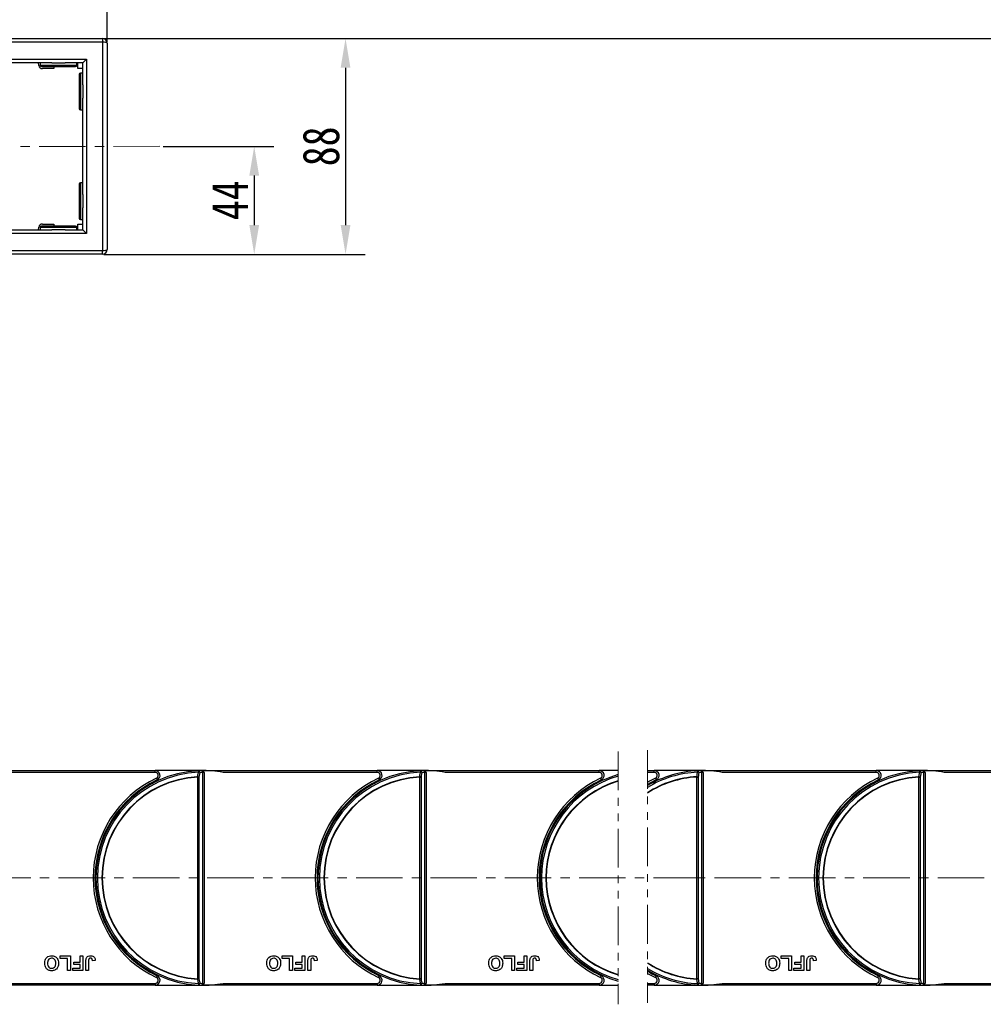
# Model space of a CAD drawing. Header units: millimetres. Extents: x -1214 to 867, y -361 to 1097.
# Tile 22 of 51: x -34 to 361, y 330 to 734. Entities that reach past the tile are written whole.
import ezdxf

# ---------------------------------------------------------------- set-up
doc = ezdxf.new("R2010")
doc.units = ezdxf.units.MM
doc.linetypes.add('CENTERX2', pattern=[20.32, 12.7, -2.54, 2.54, -2.54])
doc.linetypes.add('PHANTOM2', pattern=[31.75, 15.875, -3.175, 3.175, -3.175, 3.175, -3.175])
doc.styles.get("Standard").update_dxf_attribs({"font": '仿宋_GB2312.ttf', "width": 0.8})
doc.dimstyles.new('ISO-60.1', dxfattribs={"dimtxt": 15, "dimasz": 12, "dimexe": 8, "dimexo": 0.625, "dimgap": 2.5, "dimtad": 1, "dimdsep": 46, "dimtxsty": 'Standard', "dimcen": 2.5, "dimadec": 0, "dimazin": 0, "dimtfac": 1, "dimtmove": 0, "dimatfit": 3, "dimfxl": 0, "dimarcsym": 0})

# ---------------------------------------------------------------- blocks, each defined once
blk = doc.blocks.new('*D3773')
at = {"color": 0, "lineweight": -2}
for p, q in [((-121.26, 726.62), (-121.26, 779.58)), ((1.76, 724.93), (1.76, 779.58)), ((-109.26, 771.58), (-10.24, 771.58))]:
    blk.add_line(p, q, dxfattribs=at)
at = {"color": 0, "lineweight": 9}
for points in [[(-109.26, 773.58), (-109.26, 769.58), (-121.26, 771.58)], [(-10.24, 773.58), (-10.24, 769.58), (1.76, 771.58)]]:
    blk.add_solid(points, dxfattribs=at)
at = {"layer": 'Defpoints', "color": 0, "lineweight": 9}
for p in [(1.76, 771.58), (-121.26, 725.99), (1.76, 724.3)]:
    blk.add_point(p, dxfattribs=at)
at = {"color": 0, "lineweight": 9, "insert": (-59.75, 781.58), "char_height": 15, "attachment_point": 5}
blk.add_mtext('125', dxfattribs=at)
blk = doc.blocks.new('*D3775')
at = {"color": 0, "lineweight": -2}
for p, q in [((0.39, 726.3), (107.41, 726.3)), ((99.41, 714.3), (99.41, 649.77)), ((0.39, 637.77), (107.41, 637.77))]:
    blk.add_line(p, q, dxfattribs=at)
at = {"color": 0, "lineweight": 9}
for points in [[(97.41, 714.3), (101.41, 714.3), (99.41, 726.3)], [(97.41, 649.77), (101.41, 649.77), (99.41, 637.77)]]:
    blk.add_solid(points, dxfattribs=at)
at = {"layer": 'Defpoints', "color": 0, "lineweight": 9}
for p in [(-0.24, 726.3), (-0.24, 637.77), (99.41, 637.77)]:
    blk.add_point(p, dxfattribs=at)
at = {"color": 0, "lineweight": 9, "insert": (89.41, 682.04), "char_height": 15, "attachment_point": 5, "rotation": 90}
blk.add_mtext('88', dxfattribs=at)
blk = doc.blocks.new('*D3776')
at = {"color": 0, "lineweight": -2}
for p, q in [((24.68, 682.04), (69.98, 682.04)), ((61.98, 670.04), (61.98, 649.77)), ((24.68, 637.77), (69.98, 637.77))]:
    blk.add_line(p, q, dxfattribs=at)
at = {"color": 0, "lineweight": 9}
for points in [[(59.98, 670.04), (63.98, 670.04), (61.98, 682.04)], [(59.98, 649.77), (63.98, 649.77), (61.98, 637.77)]]:
    blk.add_solid(points, dxfattribs=at)
at = {"layer": 'Defpoints', "color": 0, "lineweight": 9}
for p in [(24.06, 682.04), (24.06, 637.77), (61.98, 637.77)]:
    blk.add_point(p, dxfattribs=at)
at = {"color": 0, "lineweight": 9, "insert": (51.98, 659.91), "char_height": 15, "attachment_point": 5, "rotation": 90}
blk.add_mtext('44', dxfattribs=at)
blk = doc.blocks.new('*D3780')
at = {"color": 0, "lineweight": -2}
for p, q in [((51.19, 726.3), (745.04, 726.3)), ((737.04, 714.3), (737.04, 349.8)), ((646.8, 337.8), (745.04, 337.8))]:
    blk.add_line(p, q, dxfattribs=at)
at = {"color": 0, "lineweight": 9}
for points in [[(735.04, 714.3), (739.04, 714.3), (737.04, 726.3)], [(735.04, 349.8), (739.04, 349.8), (737.04, 337.8)]]:
    blk.add_solid(points, dxfattribs=at)
at = {"layer": 'Defpoints', "color": 0, "lineweight": 9}
for p in [(50.56, 726.3), (646.17, 337.8), (737.04, 337.8)]:
    blk.add_point(p, dxfattribs=at)
at = {"color": 0, "lineweight": 9, "insert": (727.04, 532.05), "char_height": 15, "attachment_point": 5, "rotation": 90}
blk.add_mtext('2R+88', dxfattribs=at)

msp = doc.modelspace()

# ---------------------------------------------------------------- linework, layer by layer
at = {"color": 7, "linetype": 'Continuous', "lineweight": 25}
for p, q in [((-77.616, 726.326), (-0.237, 726.326)), ((-0.237, 724.826), (-77.616, 724.826)), ((-0.237, 726.326), (-0.237, 724.826)), ((-0.237, 724.826), (-0.237, 639.298)), ((1.763, 724.326), (1.763, 639.798)), ((-69.737, 717.826), (-6.737, 717.826)), ((-20.93, 716.326), (-50.545, 716.326)), ((-26.269, 715.166), (-26.474, 716.326)), ((-25.737, 716.326), (-25.737, 715.326)), ((-25.237, 714.826), (-14.795, 714.826)), ((-20.93, 716.326), (-15.545, 716.326)), ((-20.137, 714.826), (-20.137, 713.926)), ((-8.237, 716.326), (-15.545, 716.326)), ((-14.795, 714.826), (-11.237, 714.826)), ((-10.737, 715.326), (-10.737, 716.326)), ((-10.337, 713.926), (-10.337, 716.326)), ((-8.237, 707.255), (-8.237, 716.326)), ((-6.737, 717.826), (-6.737, 646.298)), ((-20.137, 713.926), (-24.792, 713.926)), ((-8.237, 713.926), (-10.337, 713.926)), ((-9.737, 711.562), (-9.737, 697.562)), ((-8.237, 712.062), (-9.237, 712.062)), ((-8.237, 707.255), (-8.237, 701.869)), ((-8.237, 662.255), (-8.237, 701.869)), ((-9.237, 697.062), (-8.237, 697.062)), ((-9.737, 666.562), (-9.737, 652.562)), ((-8.237, 667.062), (-9.237, 667.062)), ((-8.237, 662.255), (-8.237, 656.869)), ((-8.237, 647.798), (-8.237, 656.869)), ((-24.792, 650.198), (-20.137, 650.198)), ((-20.137, 650.198), (-20.137, 649.298)), ((-10.337, 647.798), (-10.337, 650.198)), ((-10.337, 650.198), (-8.237, 650.198)), ((-9.237, 652.062), (-8.237, 652.062)), ((-6.737, 646.298), (-69.737, 646.298)), ((-50.545, 647.798), (-20.93, 647.798)), ((-26.474, 647.798), (-26.269, 648.959)), ((-25.737, 648.798), (-25.737, 647.798)), ((-11.237, 649.298), (-25.237, 649.298)), ((-15.545, 647.798), (-20.93, 647.798)), ((-15.545, 647.798), (-8.237, 647.798)), ((-10.737, 647.798), (-10.737, 648.798)), ((-77.616, 639.298), (-0.237, 639.298)), ((-0.237, 637.798), (-0.237, 639.298)), ((-0.237, 637.798), (-77.616, 637.798)), ((-49.568, 426.062), (21.399, 426.062)), ((21.399, 425.312), (-41.789, 425.312)), ((21.399, 425.312), (21.399, 426.062)), ((41.121, 426.062), (21.399, 426.062)), ((41.273, 425.469), (40.671, 425.919)), ((40.902, 338.819), (40.902, 425.306)), ((41.121, 426.062), (41.432, 426.062)), ((41.277, 425.312), (41.432, 425.312)), ((41.432, 426.062), (112.399, 426.062)), ((41.432, 426.062), (41.432, 426.061)), ((41.432, 425.312), (41.432, 338.812)), ((112.399, 425.312), (49.211, 425.312)), ((112.399, 425.312), (112.399, 426.062)), ((132.121, 426.062), (112.399, 426.062)), ((132.273, 425.469), (131.671, 425.919)), ((131.902, 338.819), (131.902, 425.306)), ((132.121, 426.062), (132.432, 426.062)), ((132.277, 425.312), (132.432, 425.312)), ((132.432, 426.062), (203.399, 426.062)), ((132.432, 426.062), (132.432, 426.061)), ((132.432, 425.312), (132.432, 338.812)), ((203.399, 425.312), (140.211, 425.312)), ((203.399, 425.312), (203.399, 426.062)), ((211.157, 426.062), (203.399, 426.062)), ((223.202, 426.062), (225.936, 426.062)), ((225.936, 425.312), (223.202, 425.312)), ((225.936, 425.312), (225.936, 426.062)), ((245.658, 426.062), (225.936, 426.062)), ((245.81, 425.469), (245.208, 425.919)), ((245.438, 338.819), (245.438, 425.306)), ((245.658, 426.062), (245.969, 426.062)), ((245.813, 425.312), (245.969, 425.312)), ((245.969, 426.062), (316.936, 426.062)), ((245.969, 426.062), (245.969, 426.061)), ((245.969, 425.312), (245.969, 338.812)), ((316.936, 425.312), (253.747, 425.312)), ((316.936, 425.312), (316.936, 426.062)), ((336.658, 426.062), (316.936, 426.062)), ((336.81, 425.469), (336.208, 425.919)), ((336.438, 338.819), (336.438, 425.306)), ((336.658, 426.062), (336.969, 426.062)), ((336.813, 425.312), (336.969, 425.312)), ((336.969, 426.062), (407.936, 426.062)), ((336.969, 426.062), (336.969, 426.061)), ((336.969, 425.312), (336.969, 338.812)), ((407.936, 425.312), (344.747, 425.312)), ((38.811, 340.701), (38.811, 423.423)), ((38.811, 423.423), (39.341, 423.423)), ((39.341, 423.423), (39.341, 340.701)), ((129.811, 340.701), (129.811, 423.423)), ((129.811, 423.423), (130.341, 423.423)), ((130.341, 423.423), (130.341, 340.701)), ((243.347, 340.701), (243.347, 423.423)), ((243.347, 423.423), (243.878, 423.423)), ((243.878, 423.423), (243.878, 340.701)), ((334.347, 340.701), (334.347, 423.423)), ((334.347, 423.423), (334.878, 423.423)), ((334.878, 423.423), (334.878, 340.701)), ((-2.269, 389.362), (-2.674, 389.362)), ((88.731, 389.362), (88.326, 389.362)), ((179.731, 389.362), (179.325, 389.362)), ((293.268, 389.362), (292.862, 389.362)), ((-2.674, 374.762), (-2.269, 374.762)), ((88.326, 374.762), (88.731, 374.762)), ((179.325, 374.762), (179.731, 374.762)), ((292.862, 374.762), (293.268, 374.762)), ((-17.572, 349.062), (-17.572, 350.062)), ((-17.572, 350.062), (-13.341, 350.062)), ((-14.495, 349.062), (-17.572, 349.062)), ((-14.495, 344.062), (-14.495, 349.062)), ((-13.341, 350.062), (-13.341, 344.062)), ((-11.956, 346.524), (-11.956, 347.524)), ((-11.956, 347.524), (-9.418, 347.524)), ((-9.418, 347.524), (-9.418, 350.062)), ((-9.418, 350.062), (-8.264, 350.062)), ((-8.264, 350.062), (-8.264, 344.062)), ((-7.033, 344.062), (-7.033, 347.844)), ((-5.88, 347.945), (-5.88, 344.062)), ((-3.187, 348.139), (-4.341, 348.062)), ((73.428, 349.062), (73.428, 350.062)), ((73.428, 350.062), (77.659, 350.062)), ((76.505, 349.062), (73.428, 349.062)), ((76.505, 344.062), (76.505, 349.062)), ((77.659, 350.062), (77.659, 344.062)), ((79.044, 346.524), (79.044, 347.524)), ((79.044, 347.524), (81.582, 347.524)), ((81.582, 350.062), (82.736, 350.062)), ((81.582, 347.524), (81.582, 350.062)), ((82.736, 350.062), (82.736, 344.062)), ((83.967, 344.062), (83.967, 347.844)), ((85.12, 347.945), (85.12, 344.062)), ((87.813, 348.139), (86.659, 348.062)), ((164.428, 349.062), (164.428, 350.062)), ((164.428, 350.062), (168.659, 350.062)), ((167.505, 349.062), (164.428, 349.062)), ((167.505, 344.062), (167.505, 349.062)), ((168.659, 350.062), (168.659, 344.062)), ((170.044, 346.524), (170.044, 347.524)), ((170.044, 347.524), (172.582, 347.524)), ((172.582, 347.524), (172.582, 350.062)), ((172.582, 350.062), (173.736, 350.062)), ((173.736, 350.062), (173.736, 344.062)), ((174.967, 344.062), (174.967, 347.844)), ((176.12, 347.945), (176.12, 344.062)), ((178.813, 348.139), (177.659, 348.062)), ((277.965, 349.062), (277.965, 350.062)), ((277.965, 350.062), (282.196, 350.062)), ((281.042, 349.062), (277.965, 349.062)), ((281.042, 344.062), (281.042, 349.062)), ((282.196, 350.062), (282.196, 344.062)), ((283.58, 347.524), (286.119, 347.524)), ((283.58, 346.524), (283.58, 347.524)), ((286.119, 347.524), (286.119, 350.062)), ((286.119, 350.062), (287.273, 350.062)), ((287.273, 350.062), (287.273, 344.062)), ((288.503, 344.062), (288.503, 347.845)), ((289.657, 347.945), (289.657, 344.062)), ((292.349, 348.139), (291.196, 348.062)), ((-13.341, 344.062), (-14.495, 344.062)), ((-12.341, 344.062), (-12.341, 345.062)), ((-12.341, 345.062), (-9.418, 345.062)), ((-8.264, 344.062), (-12.341, 344.062)), ((-9.418, 346.524), (-11.956, 346.524)), ((-9.418, 345.062), (-9.418, 346.524)), ((-5.88, 344.062), (-7.033, 344.062)), ((77.659, 344.062), (76.505, 344.062)), ((78.659, 344.062), (78.659, 345.062)), ((78.659, 345.062), (81.582, 345.062)), ((82.736, 344.062), (78.659, 344.062)), ((81.582, 346.524), (79.044, 346.524)), ((81.582, 345.062), (81.582, 346.524)), ((85.12, 344.062), (83.967, 344.062)), ((168.659, 344.062), (167.505, 344.062)), ((169.659, 344.062), (169.659, 345.062)), ((169.659, 345.062), (172.582, 345.062)), ((173.736, 344.062), (169.659, 344.062)), ((172.582, 346.524), (170.044, 346.524)), ((172.582, 345.062), (172.582, 346.524)), ((176.12, 344.062), (174.967, 344.062)), ((282.196, 344.062), (281.042, 344.062)), ((283.196, 345.062), (286.119, 345.062)), ((283.196, 344.062), (283.196, 345.062)), ((287.273, 344.062), (283.196, 344.062)), ((286.119, 346.524), (283.58, 346.524)), ((286.119, 345.062), (286.119, 346.524)), ((289.657, 344.062), (288.503, 344.062)), ((39.341, 340.701), (38.811, 340.701)), ((130.341, 340.701), (129.811, 340.701)), ((243.878, 340.701), (243.347, 340.701)), ((334.878, 340.701), (334.347, 340.701)), ((21.399, 338.062), (-49.568, 338.062)), ((-41.789, 338.812), (21.399, 338.812)), ((21.399, 338.812), (21.399, 338.062)), ((21.399, 338.062), (41.121, 338.062)), ((41.432, 338.062), (41.121, 338.062)), ((41.277, 338.812), (41.432, 338.812)), ((41.432, 338.063), (41.432, 338.062)), ((112.399, 338.062), (41.432, 338.062)), ((49.211, 338.812), (112.399, 338.812)), ((112.399, 338.812), (112.399, 338.062)), ((112.399, 338.062), (132.121, 338.062)), ((132.432, 338.062), (132.121, 338.062)), ((132.277, 338.812), (132.432, 338.812)), ((132.432, 338.063), (132.432, 338.062)), ((203.399, 338.062), (132.432, 338.062)), ((140.211, 338.812), (203.399, 338.812)), ((203.399, 338.812), (203.399, 338.062)), ((203.399, 338.062), (211.155, 338.062)), ((223.201, 338.812), (225.936, 338.812)), ((225.936, 338.062), (223.201, 338.062)), ((225.936, 338.812), (225.936, 338.062)), ((225.936, 338.062), (245.658, 338.062)), ((245.969, 338.062), (245.658, 338.062)), ((245.813, 338.812), (245.969, 338.812)), ((245.969, 338.063), (245.969, 338.062)), ((316.936, 338.062), (245.969, 338.062)), ((253.747, 338.812), (316.936, 338.812)), ((316.936, 338.812), (316.936, 338.062)), ((316.936, 338.062), (336.658, 338.062)), ((336.969, 338.062), (336.658, 338.062)), ((336.813, 338.812), (336.969, 338.812)), ((336.969, 338.063), (336.969, 338.062)), ((407.936, 338.062), (336.969, 338.062)), ((344.747, 338.812), (407.936, 338.812))]:
    msp.add_line(p, q, dxfattribs=at)
at = {"color": 8, "linetype": 'Continuous', "lineweight": 25}
for p, q in [((-25.737, 715.326), (-14.549, 715.326)), ((-14.549, 715.326), (-10.737, 715.326)), ((-9.237, 712.062), (-9.237, 697.062)), ((-9.237, 667.062), (-9.237, 652.062)), ((-10.737, 648.798), (-25.737, 648.798))]:
    msp.add_line(p, q, dxfattribs=at)
at = {"color": 1, "linetype": 'CENTERX2', "lineweight": 13, "ltscale": 1.5}
for p, q in [((23.333, 682.062), (-306.077, 681.703)), ((-231.568, 382.062), (244.915, 382.062)), ((665.953, 382.062), (231.967, 382.062))]:
    msp.add_line(p, q, dxfattribs=at)
at = {"color": 3, "linetype": 'PHANTOM2', "lineweight": 9}
for p, q in [((211.157, 433.899), (211.155, 330.225)), ((223.203, 434.461), (223.201, 330.788))]:
    msp.add_line(p, q, dxfattribs=at)
at = {"color": 7, "linetype": 'Continuous', "lineweight": 25, "flags": 128}
for points in [[(-6.737, 717.826), (-7.03, 717.533), (-7.311, 717.252), (-7.571, 716.993), (-7.798, 716.765), (-7.985, 716.579), (-8.123, 716.44), (-8.208, 716.355), (-8.237, 716.326)], [(-8.237, 647.798), (-8.208, 647.769), (-8.123, 647.684), (-7.985, 647.545), (-7.798, 647.359), (-7.571, 647.131), (-7.311, 646.872), (-7.03, 646.591), (-6.737, 646.298)], [(39.142, 426.017), (39.142, 426.006), (39.144, 425.974), (39.146, 425.92), (39.149, 425.848), (39.153, 425.758), (39.158, 425.654), (39.163, 425.539), (39.169, 425.415)], [(130.142, 426.017), (130.142, 426.006), (130.144, 425.974), (130.146, 425.92), (130.149, 425.848), (130.153, 425.758), (130.158, 425.654), (130.163, 425.539), (130.169, 425.415)], [(243.678, 426.017), (243.679, 426.006), (243.68, 425.974), (243.683, 425.92), (243.686, 425.848), (243.69, 425.758), (243.695, 425.654), (243.7, 425.539), (243.706, 425.415)], [(334.678, 426.017), (334.679, 426.006), (334.68, 425.974), (334.683, 425.92), (334.686, 425.848), (334.69, 425.758), (334.695, 425.654), (334.7, 425.539), (334.706, 425.415)], [(21.931, 422.931), (21.993, 422.798), (22.053, 422.671), (22.108, 422.553), (22.156, 422.451), (22.196, 422.366), (22.225, 422.303), (22.243, 422.265), (22.249, 422.252)], [(38.802, 423.57), (38.803, 423.552), (38.804, 423.534), (38.805, 423.515), (38.807, 423.497), (38.808, 423.479), (38.809, 423.46), (38.81, 423.442), (38.811, 423.423)], [(112.931, 422.931), (112.993, 422.798), (113.053, 422.671), (113.108, 422.553), (113.156, 422.451), (113.196, 422.366), (113.225, 422.303), (113.243, 422.265), (113.249, 422.252)], [(129.802, 423.57), (129.803, 423.552), (129.804, 423.534), (129.805, 423.515), (129.806, 423.497), (129.808, 423.479), (129.809, 423.46), (129.81, 423.442), (129.811, 423.423)], [(203.931, 422.931), (203.993, 422.798), (204.053, 422.671), (204.108, 422.553), (204.156, 422.451), (204.196, 422.366), (204.225, 422.303), (204.243, 422.265), (204.249, 422.252)], [(226.467, 422.931), (226.529, 422.798), (226.589, 422.671), (226.644, 422.553), (226.693, 422.451), (226.732, 422.366), (226.762, 422.303), (226.78, 422.265), (226.786, 422.252)], [(243.339, 423.57), (243.34, 423.552), (243.341, 423.534), (243.342, 423.515), (243.343, 423.497), (243.344, 423.479), (243.345, 423.46), (243.346, 423.442), (243.347, 423.423)], [(317.467, 422.931), (317.529, 422.798), (317.589, 422.671), (317.644, 422.553), (317.693, 422.451), (317.732, 422.366), (317.762, 422.303), (317.78, 422.265), (317.786, 422.252)], [(21.931, 341.193), (21.993, 341.326), (22.053, 341.453), (22.108, 341.571), (22.156, 341.674), (22.196, 341.758), (22.225, 341.821), (22.243, 341.859), (22.249, 341.872)], [(38.811, 340.701), (38.81, 340.682), (38.809, 340.664), (38.808, 340.645), (38.807, 340.627), (38.805, 340.609), (38.804, 340.59), (38.803, 340.572), (38.802, 340.554)], [(112.931, 341.193), (112.993, 341.326), (113.053, 341.453), (113.108, 341.571), (113.156, 341.674), (113.196, 341.758), (113.225, 341.821), (113.243, 341.859), (113.249, 341.872)], [(129.811, 340.701), (129.81, 340.682), (129.809, 340.664), (129.808, 340.645), (129.806, 340.627), (129.805, 340.609), (129.804, 340.59), (129.803, 340.572), (129.802, 340.554)], [(203.931, 341.193), (203.993, 341.326), (204.053, 341.453), (204.108, 341.571), (204.156, 341.674), (204.196, 341.758), (204.225, 341.821), (204.243, 341.859), (204.249, 341.872)], [(226.467, 341.193), (226.529, 341.326), (226.589, 341.453), (226.644, 341.571), (226.693, 341.674), (226.732, 341.758), (226.762, 341.821), (226.78, 341.859), (226.786, 341.872)], [(243.347, 340.701), (243.346, 340.682), (243.345, 340.664), (243.344, 340.645), (243.343, 340.627), (243.342, 340.609), (243.341, 340.59), (243.34, 340.572), (243.339, 340.554)], [(317.467, 341.193), (317.529, 341.326), (317.589, 341.453), (317.644, 341.571), (317.693, 341.674), (317.732, 341.758), (317.762, 341.821), (317.78, 341.859), (317.786, 341.872)], [(39.169, 338.709), (39.163, 338.586), (39.158, 338.47), (39.153, 338.366), (39.149, 338.276), (39.146, 338.204), (39.144, 338.15), (39.142, 338.118), (39.142, 338.107)], [(130.169, 338.709), (130.163, 338.586), (130.158, 338.47), (130.153, 338.366), (130.149, 338.276), (130.146, 338.204), (130.144, 338.15), (130.142, 338.118), (130.142, 338.107)], [(243.706, 338.709), (243.7, 338.586), (243.695, 338.47), (243.69, 338.366), (243.686, 338.276), (243.683, 338.204), (243.68, 338.15), (243.679, 338.118), (243.678, 338.107)], [(334.706, 338.709), (334.7, 338.586), (334.695, 338.47), (334.69, 338.366), (334.686, 338.276), (334.683, 338.204), (334.68, 338.15), (334.679, 338.118), (334.678, 338.107)]]:
    msp.add_lwpolyline(points, dxfattribs=at)
at = {"color": 7, "linetype": 'Continuous', "lineweight": 25}
for centre, radius, start, end in [((-0.237, 724.326), 2, 0, 90), ((-24.792, 715.426), 1.5, 190, 270), ((-25.237, 715.326), 0.5, 180, 270), ((-11.237, 715.326), 0.5, 270, 0), ((-9.237, 711.562), 0.5, 90, 180), ((-9.237, 697.562), 0.5, 180, 270), ((-9.237, 666.562), 0.5, 90, 180), ((-24.792, 648.698), 1.5, 90, 170), ((-9.237, 652.562), 0.5, 180, 270), ((-25.237, 648.798), 0.5, 90, 180), ((-11.237, 648.798), 0.5, 0, 90), ((-0.237, 639.798), 2, 270, 0), ((41.121, 382.062), 44, 92.57859, 267.42141), ((41.121, 382.062), 43.397, 92.57859, 267.42141), ((21.399, 424.062), 2, 295.15349, 90), ((21.399, 424.062), 1.25, 295.15349, 90), ((41.121, 382.062), 44, 91.40525, 92.57859), ((39.033, 425.349), 0.677, 353.16625, 80.78329), ((38.626, 422.375), 3.088, 69.52546, 79.868), ((41.652, 382.062), 43.25, 90.99361, 92.57859), ((41.121, 382.062), 44, 79.40598, 91.40525), ((40.022, 425.325), 0.88, 358.72506, 42.44683), ((37.737, 425.313), 3.54, 359.98441, 2.52712), ((132.121, 382.062), 44, 92.57859, 267.42141), ((132.121, 382.062), 43.397, 92.57859, 267.42141), ((112.399, 424.062), 2, 295.15349, 90), ((112.399, 424.062), 1.25, 295.15349, 90), ((132.121, 382.062), 44, 91.40525, 92.57859), ((130.033, 425.349), 0.677, 353.16756, 80.78199), ((129.625, 422.374), 3.089, 69.5275, 79.86596), ((132.652, 382.062), 43.25, 90.99361, 92.57859), ((132.121, 382.062), 44, 79.40598, 91.40525), ((131.022, 425.325), 0.88, 358.72417, 42.44528), ((128.699, 425.313), 3.577, 359.99234, 2.50831), ((223.121, 382.062), 44, 105.77863, 254.21961), ((203.399, 424.062), 2, 295.15349, 90), ((203.399, 424.062), 1.25, 295.15349, 90), ((245.658, 382.062), 44, 92.57859, 120.68742), ((245.658, 382.062), 43.397, 92.57859, 121.161), ((225.936, 424.062), 2, 295.15349, 90), ((225.936, 424.062), 1.25, 295.15349, 90), ((245.658, 382.062), 44, 91.40525, 92.57859), ((243.57, 425.349), 0.677, 353.16632, 80.78032), ((243.162, 422.376), 3.088, 69.52419, 79.86764), ((246.188, 382.062), 43.25, 90.99361, 92.57859), ((245.658, 382.062), 44, 79.40598, 91.40525), ((244.559, 425.325), 0.88, 358.7258, 42.43878), ((242.162, 425.31), 3.651, 0.0288, 2.49359), ((336.658, 382.062), 44, 92.57859, 267.42141), ((336.658, 382.062), 43.397, 92.57859, 267.42141), ((316.936, 424.062), 2, 295.15349, 90), ((316.936, 424.062), 1.25, 295.15349, 90), ((336.658, 382.062), 44, 91.40525, 92.57859), ((334.57, 425.349), 0.677, 353.1688, 80.78365), ((334.162, 422.375), 3.088, 69.52588, 79.8692), ((337.188, 382.062), 43.25, 90.99361, 92.57859), ((336.658, 382.062), 44, 79.40598, 91.40525), ((335.559, 425.325), 0.879, 358.72005, 42.45429), ((333.311, 425.315), 3.502, 359.95442, 2.52449), ((41.121, 382.062), 45.15, 115.15349, 244.84651), ((41.121, 382.062), 44.4, 115.15349, 244.84651), ((41.121, 382.062), 41.573, 93.19752, 266.80248), ((41.121, 382.062), 41.426, 93.19752, 266.80248), ((38.259, 420.518), 3.1, 69.57943, 79.9114), ((132.121, 382.062), 45.15, 115.15349, 244.84651), ((132.121, 382.062), 44.4, 115.15349, 244.84651), ((132.121, 382.062), 41.573, 93.19752, 266.80248), ((132.121, 382.062), 41.426, 93.19752, 266.80248), ((129.26, 420.519), 3.099, 69.57796, 79.91288), ((223.121, 382.062), 45.15, 115.15349, 244.84651), ((223.121, 382.062), 44.4, 115.15349, 244.84651), ((223.121, 382.062), 43.397, 106.0037, 253.99454), ((223.121, 382.062), 41.573, 106.72618, 253.27206), ((223.121, 382.062), 41.426, 106.78732, 253.21091), ((245.658, 382.062), 41.573, 93.19752, 122.69396), ((245.658, 382.062), 41.426, 93.19752, 122.82463), ((245.658, 382.062), 45.15, 115.15349, 119.82514), ((245.658, 382.062), 44.4, 115.15349, 120.38157), ((242.796, 420.517), 3.101, 69.58202, 79.90882), ((336.658, 382.062), 45.15, 115.15349, 244.84651), ((336.658, 382.062), 44.4, 115.15349, 244.84651), ((336.658, 382.062), 41.573, 93.19752, 266.80248), ((336.658, 382.062), 41.426, 93.19752, 266.80248), ((312.329, 422.264), 22.049, 3.01447, 3.39671), ((333.796, 420.518), 3.1, 69.58048, 79.91357), ((245.658, 382.062), 41.426, 237.1736, 266.80248), ((245.658, 382.062), 41.573, 237.30428, 266.80248), ((245.658, 382.062), 43.397, 238.83723, 267.42141), ((245.658, 382.062), 44, 239.31082, 267.42141), ((245.658, 382.062), 44.4, 239.61667, 244.84651), ((21.399, 340.062), 2, 270, 64.84651), ((21.399, 340.062), 1.25, 270, 64.84651), ((38.259, 343.606), 3.1, 280.0886, 290.42057), ((112.399, 340.062), 2, 270, 64.84651), ((112.399, 340.062), 1.25, 270, 64.84651), ((129.26, 343.605), 3.099, 280.08712, 290.42204), ((203.399, 340.062), 2, 270, 64.84651), ((203.399, 340.062), 1.25, 270, 64.84651), ((245.658, 382.062), 45.15, 240.17309, 244.84651), ((225.936, 340.062), 2, 270, 64.84651), ((225.936, 340.062), 1.25, 270, 64.84651), ((242.796, 343.607), 3.101, 280.09118, 290.41798), ((316.936, 340.062), 2, 270, 64.84651), ((316.936, 340.062), 1.25, 270, 64.84651), ((316.152, 341.646), 18.22, 356.56313, 357.0257), ((333.796, 343.606), 3.1, 280.08643, 290.41952), ((39.033, 338.775), 0.677, 279.21527, 6.83518), ((41.121, 382.062), 44, 267.42141, 268.59475), ((38.626, 341.749), 3.088, 280.132, 290.47454), ((41.652, 382.062), 43.25, 267.42141, 269.00639), ((41.121, 382.062), 44, 268.59475, 280.59402), ((40.022, 338.799), 0.88, 317.55644, 1.2735), ((37.74, 338.811), 3.536, 357.47171, 0.01677), ((130.033, 338.775), 0.677, 279.21658, 6.83388), ((132.121, 382.062), 44, 267.42141, 268.59475), ((129.625, 341.75), 3.089, 280.13404, 290.4725), ((132.652, 382.062), 43.25, 267.42141, 269.00639), ((132.121, 382.062), 44, 268.59475, 280.59402), ((131.022, 338.799), 0.88, 317.55799, 1.27438), ((128.703, 338.811), 3.574, 357.49052, 0.00883), ((243.57, 338.775), 0.677, 279.21968, 6.83368), ((245.658, 382.062), 44, 267.42141, 268.59475), ((243.162, 341.748), 3.088, 280.13236, 290.47581), ((246.188, 382.062), 43.25, 267.42141, 269.00639), ((245.658, 382.062), 44, 268.59475, 280.59402), ((244.559, 338.799), 0.88, 317.56575, 1.27151), ((242.162, 338.814), 3.651, 357.50641, 359.9712), ((334.57, 338.775), 0.677, 279.21635, 6.8312), ((336.658, 382.062), 44, 267.42141, 268.59475), ((334.162, 341.749), 3.088, 280.1308, 290.47412), ((337.188, 382.062), 43.25, 267.42141, 269.00639), ((336.658, 382.062), 44, 268.59475, 280.59402), ((335.559, 338.799), 0.879, 317.55024, 1.27726), ((333.311, 338.809), 3.502, 357.47551, 0.04558)]:
    msp.add_arc(centre, radius, start, end, dxfattribs=at)
for centre, start_param, end_param in [((-0.237, 724.326), 0, 1.5707963), ((-0.237, 639.798), 4.712389, 6.2831853)]:
    msp.add_ellipse(centre, major_axis=(2, 0), ratio=0.25, start_param=start_param, end_param=end_param, dxfattribs=at)
for points, knots in [([(38.802, 423.57), (38.886, 423.992), (39.008, 424.607), (39.13, 425.222), (39.169, 425.415)], [0, 0, 0, 0, 0.6855349, 1, 1, 1, 1]), ([(39.706, 425.268), (39.668, 425.075), (39.546, 424.46), (39.424, 423.845), (39.341, 423.423)], [0, 0, 0, 0, 0.3144765, 1, 1, 1, 1]), ([(40.671, 425.919), (40.539, 425.969), (40.335, 426.045), (40.118, 426.048), (40.042, 426.049)], [0, 0, 0, 0, 0.64984434, 1, 1, 1, 1]), ([(41.277, 425.312), (41.218, 425.312), (41.079, 425.311), (40.967, 425.308), (40.902, 425.306)], [0, 0, 0, 0, 0.4157122, 1, 1, 1, 1]), ([(41.432, 425.312), (41.431, 425.313), (41.378, 425.366), (41.325, 425.418), (41.273, 425.469)], [0, 0, 0, 0, 0.024536, 1, 1, 1, 1]), ([(129.802, 423.57), (129.886, 423.992), (130.008, 424.607), (130.13, 425.222), (130.169, 425.415)], [0, 0, 0, 0, 0.68553685, 1, 1, 1, 1]), ([(130.706, 425.268), (130.668, 425.075), (130.546, 424.46), (130.424, 423.845), (130.341, 423.423)], [0, 0, 0, 0, 0.314476, 1, 1, 1, 1]), ([(131.671, 425.919), (131.539, 425.969), (131.335, 426.045), (131.118, 426.048), (131.042, 426.049)], [0, 0, 0, 0, 0.6498294, 1, 1, 1, 1]), ([(132.277, 425.312), (132.218, 425.312), (132.079, 425.311), (131.967, 425.308), (131.902, 425.306)], [0, 0, 0, 0, 0.4157122, 1, 1, 1, 1]), ([(132.432, 425.312), (132.431, 425.313), (132.378, 425.366), (132.325, 425.418), (132.273, 425.469)], [0, 0, 0, 0, 0.0245372, 1, 1, 1, 1]), ([(243.339, 423.57), (243.423, 423.992), (243.545, 424.607), (243.667, 425.222), (243.706, 425.415)], [0, 0, 0, 0, 0.68553388, 1, 1, 1, 1]), ([(244.242, 425.268), (244.204, 425.075), (244.083, 424.46), (243.961, 423.845), (243.878, 423.423)], [0, 0, 0, 0, 0.314474, 1, 1, 1, 1]), ([(245.208, 425.919), (245.075, 425.969), (244.871, 426.045), (244.655, 426.048), (244.579, 426.049)], [0, 0, 0, 0, 0.6497995, 1, 1, 1, 1]), ([(245.813, 425.312), (245.755, 425.312), (245.615, 425.311), (245.504, 425.308), (245.438, 425.306)], [0, 0, 0, 0, 0.4157505, 1, 1, 1, 1]), ([(245.969, 425.312), (245.967, 425.313), (245.915, 425.366), (245.862, 425.418), (245.81, 425.469)], [0, 0, 0, 0, 0.02453486, 1, 1, 1, 1]), ([(334.339, 423.57), (334.423, 423.992), (334.545, 424.607), (334.667, 425.222), (334.706, 425.415)], [0, 0, 0, 0, 0.68553983, 1, 1, 1, 1]), ([(335.243, 425.268), (335.204, 425.075), (335.082, 424.46), (334.961, 423.845), (334.878, 423.423)], [0, 0, 0, 0, 0.31447989, 1, 1, 1, 1]), ([(336.208, 425.919), (336.075, 425.969), (335.871, 426.045), (335.655, 426.048), (335.579, 426.049)], [0, 0, 0, 0, 0.6498593, 1, 1, 1, 1]), ([(336.813, 425.312), (336.755, 425.312), (336.615, 425.311), (336.504, 425.308), (336.438, 425.306)], [0, 0, 0, 0, 0.415674, 1, 1, 1, 1]), ([(336.969, 425.312), (336.967, 425.313), (336.915, 425.366), (336.862, 425.418), (336.81, 425.469)], [0, 0, 0, 0, 0.02453486, 1, 1, 1, 1]), ([(-23.88, 347.07), (-23.85, 347.514), (-23.791, 348.399), (-23.091, 349.474), (-22.085, 350.064), (-21.39, 350.114), (-21.042, 350.139)], [0, 0, 0, 0, 0.280559, 0.5594744, 0.7794223, 1, 1, 1, 1]), ([(-21.039, 349.139), (-21.325, 349.102), (-21.895, 349.028), (-22.642, 348.236), (-22.694, 347.495), (-22.726, 347.042)], [0, 0, 0, 0, 0.2799821, 0.5597541, 1, 1, 1, 1]), ([(-21.042, 350.139), (-20.598, 350.099), (-19.712, 350.019), (-18.718, 349.188), (-18.245, 348.138), (-18.206, 347.445), (-18.187, 347.098)], [0, 0, 0, 0, 0.2799416, 0.5587153, 0.7790515, 1, 1, 1, 1]), ([(-19.341, 347.058), (-19.355, 347.342), (-19.382, 347.909), (-19.76, 348.631), (-20.37, 349.072), (-20.816, 349.117), (-21.039, 349.139)], [0, 0, 0, 0, 0.2810103, 0.5601262, 0.7799449, 1, 1, 1, 1]), ([(-7.033, 347.844), (-7.032, 348.06), (-7.03, 348.446), (-6.941, 348.82), (-6.902, 348.985)], [0, 0, 0, 0, 0.560306, 1, 1, 1, 1]), ([(-6.902, 348.985), (-6.808, 349.185), (-6.62, 349.584), (-5.959, 350.068), (-5.389, 350.112), (-5.041, 350.139)], [0, 0, 0, 0, 0.2801275, 0.56030834, 1, 1, 1, 1]), ([(-5.115, 349.139), (-5.254, 349.13), (-5.463, 349.116), (-5.694, 348.949), (-5.883, 348.575), (-5.881, 348.225), (-5.88, 347.945)], [0, 0, 0, 0, 0.2494036, 0.3744378, 0.4994621, 1, 1, 1, 1]), ([(-4.497, 348.808), (-4.537, 348.865), (-4.617, 348.977), (-4.83, 349.112), (-5.007, 349.129), (-5.115, 349.139)], [0, 0, 0, 0, 0.2807536, 0.5609467, 1, 1, 1, 1]), ([(-5.041, 350.139), (-4.748, 350.117), (-4.165, 350.074), (-3.499, 349.529), (-3.222, 348.823), (-3.199, 348.367), (-3.187, 348.139)], [0, 0, 0, 0, 0.28023807, 0.55842048, 0.77883564, 1, 1, 1, 1]), ([(-4.341, 348.062), (-4.347, 348.207), (-4.357, 348.465), (-4.455, 348.704), (-4.497, 348.808)], [0, 0, 0, 0, 0.56099914, 1, 1, 1, 1]), ([(67.12, 347.07), (67.15, 347.514), (67.209, 348.399), (67.909, 349.474), (68.915, 350.064), (69.61, 350.114), (69.958, 350.139)], [0, 0, 0, 0, 0.280559, 0.5594744, 0.7794223, 1, 1, 1, 1]), ([(69.961, 349.139), (69.675, 349.102), (69.105, 349.028), (68.358, 348.236), (68.306, 347.495), (68.274, 347.042)], [0, 0, 0, 0, 0.2799818, 0.5597535, 1, 1, 1, 1]), ([(69.958, 350.139), (70.402, 350.099), (71.288, 350.019), (72.282, 349.188), (72.755, 348.138), (72.794, 347.445), (72.813, 347.098)], [0, 0, 0, 0, 0.2799387, 0.5587152, 0.7790516, 1, 1, 1, 1]), ([(71.659, 347.058), (71.645, 347.342), (71.618, 347.909), (71.24, 348.631), (70.63, 349.072), (70.184, 349.117), (69.961, 349.139)], [0, 0, 0, 0, 0.2810114, 0.5601254, 0.7799445, 1, 1, 1, 1]), ([(83.967, 347.844), (83.968, 348.06), (83.97, 348.446), (84.059, 348.82), (84.098, 348.985)], [0, 0, 0, 0, 0.560306, 1, 1, 1, 1]), ([(84.098, 348.985), (84.192, 349.185), (84.38, 349.584), (85.041, 350.068), (85.611, 350.112), (85.959, 350.139)], [0, 0, 0, 0, 0.2801298, 0.5603097, 1, 1, 1, 1]), ([(85.885, 349.139), (85.746, 349.13), (85.537, 349.116), (85.306, 348.949), (85.117, 348.575), (85.119, 348.225), (85.12, 347.945)], [0, 0, 0, 0, 0.2493961, 0.374431, 0.4994604, 1, 1, 1, 1]), ([(86.503, 348.808), (86.463, 348.865), (86.383, 348.977), (86.17, 349.112), (85.993, 349.129), (85.885, 349.139)], [0, 0, 0, 0, 0.2807528, 0.56092794, 1, 1, 1, 1]), ([(85.959, 350.139), (86.252, 350.117), (86.835, 350.074), (87.501, 349.529), (87.778, 348.823), (87.801, 348.367), (87.813, 348.139)], [0, 0, 0, 0, 0.2802337, 0.5584203, 0.7788358, 1, 1, 1, 1]), ([(86.659, 348.062), (86.653, 348.207), (86.643, 348.465), (86.545, 348.704), (86.503, 348.808)], [0, 0, 0, 0, 0.561, 1, 1, 1, 1]), ([(158.12, 347.07), (158.15, 347.514), (158.209, 348.399), (158.909, 349.474), (159.915, 350.064), (160.61, 350.114), (160.958, 350.139)], [0, 0, 0, 0, 0.2805582, 0.559475, 0.7794226, 1, 1, 1, 1]), ([(160.961, 349.139), (160.675, 349.102), (160.105, 349.028), (159.358, 348.236), (159.306, 347.495), (159.274, 347.042)], [0, 0, 0, 0, 0.2799825, 0.5597514, 1, 1, 1, 1]), ([(160.958, 350.139), (161.402, 350.099), (162.288, 350.019), (163.282, 349.188), (163.755, 348.138), (163.794, 347.445), (163.813, 347.098)], [0, 0, 0, 0, 0.2799387, 0.5587152, 0.7790516, 1, 1, 1, 1]), ([(162.659, 347.058), (162.645, 347.342), (162.618, 347.909), (162.24, 348.631), (161.63, 349.072), (161.184, 349.117), (160.961, 349.139)], [0, 0, 0, 0, 0.2810103, 0.5601262, 0.7799449, 1, 1, 1, 1]), ([(174.967, 347.844), (174.968, 348.06), (174.97, 348.446), (175.059, 348.82), (175.098, 348.985)], [0, 0, 0, 0, 0.56030428, 1, 1, 1, 1]), ([(175.098, 348.985), (175.192, 349.185), (175.38, 349.584), (176.041, 350.068), (176.611, 350.112), (176.959, 350.139)], [0, 0, 0, 0, 0.2801261, 0.5603106, 1, 1, 1, 1]), ([(176.885, 349.139), (176.746, 349.13), (176.537, 349.116), (176.306, 348.949), (176.117, 348.575), (176.119, 348.225), (176.12, 347.945)], [0, 0, 0, 0, 0.2493885, 0.3744241, 0.4994587, 1, 1, 1, 1]), ([(177.503, 348.808), (177.463, 348.865), (177.383, 348.977), (177.17, 349.112), (176.993, 349.129), (176.885, 349.139)], [0, 0, 0, 0, 0.2807613, 0.5609148, 1, 1, 1, 1]), ([(176.959, 350.139), (177.252, 350.117), (177.835, 350.074), (178.501, 349.529), (178.778, 348.823), (178.801, 348.367), (178.813, 348.139)], [0, 0, 0, 0, 0.2802393, 0.5584191, 0.7788352, 1, 1, 1, 1]), ([(177.659, 348.062), (177.653, 348.207), (177.643, 348.465), (177.545, 348.704), (177.503, 348.808)], [0, 0, 0, 0, 0.5610045, 1, 1, 1, 1]), ([(271.657, 347.07), (271.687, 347.514), (271.745, 348.399), (272.445, 349.474), (273.451, 350.063), (274.147, 350.114), (274.495, 350.139)], [0, 0, 0, 0, 0.2805577, 0.559475, 0.7794285, 1, 1, 1, 1]), ([(274.497, 349.139), (274.212, 349.102), (273.642, 349.028), (272.894, 348.236), (272.843, 347.495), (272.811, 347.042)], [0, 0, 0, 0, 0.2799823, 0.559744, 1, 1, 1, 1]), ([(274.495, 350.139), (274.939, 350.099), (275.825, 350.019), (276.819, 349.188), (277.292, 348.138), (277.33, 347.445), (277.349, 347.098)], [0, 0, 0, 0, 0.2799449, 0.5587165, 0.7790502, 1, 1, 1, 1]), ([(276.196, 347.058), (276.182, 347.342), (276.155, 347.909), (275.777, 348.63), (275.166, 349.073), (274.72, 349.117), (274.497, 349.139)], [0, 0, 0, 0, 0.2810077, 0.5601269, 0.7799363, 1, 1, 1, 1]), ([(288.503, 347.845), (288.505, 348.06), (288.507, 348.446), (288.595, 348.82), (288.634, 348.985)], [0, 0, 0, 0, 0.5602821, 1, 1, 1, 1]), ([(288.634, 348.985), (288.729, 349.185), (288.917, 349.584), (289.578, 350.068), (290.148, 350.112), (290.496, 350.139)], [0, 0, 0, 0, 0.2801153, 0.5603102, 1, 1, 1, 1]), ([(290.422, 349.139), (290.282, 349.13), (290.073, 349.116), (289.843, 348.949), (289.653, 348.575), (289.655, 348.225), (289.657, 347.945)], [0, 0, 0, 0, 0.2493709, 0.3744102, 0.4994359, 1, 1, 1, 1]), ([(291.039, 348.808), (290.999, 348.865), (290.919, 348.977), (290.707, 349.112), (290.53, 349.129), (290.422, 349.139)], [0, 0, 0, 0, 0.2807613, 0.5609148, 1, 1, 1, 1]), ([(290.496, 350.139), (290.789, 350.117), (291.372, 350.074), (292.038, 349.529), (292.315, 348.823), (292.338, 348.367), (292.349, 348.139)], [0, 0, 0, 0, 0.2802314, 0.5584128, 0.7788339, 1, 1, 1, 1]), ([(291.196, 348.062), (291.19, 348.207), (291.179, 348.465), (291.082, 348.704), (291.039, 348.808)], [0, 0, 0, 0, 0.5610063, 1, 1, 1, 1]), ([(-21.025, 343.985), (-21.472, 344.028), (-22.364, 344.112), (-23.357, 344.961), (-23.824, 346.023), (-23.861, 346.721), (-23.88, 347.07)], [0, 0, 0, 0, 0.2798263, 0.5586395, 0.7789865, 1, 1, 1, 1]), ([(-22.726, 347.042), (-22.713, 346.759), (-22.689, 346.197), (-22.327, 345.467), (-21.706, 345.042), (-21.262, 345.004), (-21.039, 344.985)], [0, 0, 0, 0, 0.2811006, 0.5600103, 0.7797046, 1, 1, 1, 1]), ([(-21.039, 344.985), (-20.754, 345.018), (-20.184, 345.084), (-19.422, 345.863), (-19.372, 346.605), (-19.341, 347.058)], [0, 0, 0, 0, 0.28026756, 0.55987496, 1, 1, 1, 1]), ([(-19.761, 344.221), (-19.99, 344.143), (-20.401, 344.003), (-20.834, 343.991), (-21.025, 343.985)], [0, 0, 0, 0, 0.5595618, 1, 1, 1, 1]), ([(-18.455, 345.573), (-18.633, 345.254), (-18.949, 344.683), (-19.513, 344.362), (-19.761, 344.221)], [0, 0, 0, 0, 0.55995428, 1, 1, 1, 1]), ([(-18.187, 347.098), (-18.195, 346.805), (-18.21, 346.283), (-18.38, 345.79), (-18.455, 345.573)], [0, 0, 0, 0, 0.56018348, 1, 1, 1, 1]), ([(69.975, 343.985), (69.528, 344.028), (68.636, 344.112), (67.643, 344.961), (67.177, 346.023), (67.139, 346.721), (67.12, 347.07)], [0, 0, 0, 0, 0.279826, 0.5586413, 0.7789867, 1, 1, 1, 1]), ([(68.274, 347.042), (68.287, 346.759), (68.311, 346.197), (68.673, 345.467), (69.294, 345.042), (69.738, 345.004), (69.961, 344.985)], [0, 0, 0, 0, 0.28110105, 0.56001057, 0.77970475, 1, 1, 1, 1]), ([(69.961, 344.985), (70.246, 345.018), (70.816, 345.084), (71.578, 345.863), (71.628, 346.605), (71.659, 347.058)], [0, 0, 0, 0, 0.28026756, 0.55987496, 1, 1, 1, 1]), ([(71.239, 344.221), (71.01, 344.143), (70.599, 344.003), (70.166, 343.991), (69.975, 343.985)], [0, 0, 0, 0, 0.5595618, 1, 1, 1, 1]), ([(72.545, 345.573), (72.367, 345.254), (72.051, 344.683), (71.487, 344.362), (71.239, 344.221)], [0, 0, 0, 0, 0.5599523, 1, 1, 1, 1]), ([(72.813, 347.098), (72.805, 346.805), (72.79, 346.283), (72.62, 345.79), (72.545, 345.573)], [0, 0, 0, 0, 0.56018161, 1, 1, 1, 1]), ([(160.975, 343.985), (160.528, 344.028), (159.636, 344.112), (158.643, 344.961), (158.177, 346.023), (158.139, 346.721), (158.12, 347.07)], [0, 0, 0, 0, 0.2798266, 0.5586402, 0.7789862, 1, 1, 1, 1]), ([(159.274, 347.042), (159.287, 346.759), (159.311, 346.197), (159.673, 345.467), (160.294, 345.042), (160.738, 345.004), (160.961, 344.985)], [0, 0, 0, 0, 0.2811021, 0.5600098, 0.7797044, 1, 1, 1, 1]), ([(160.961, 344.985), (161.246, 345.018), (161.816, 345.084), (162.578, 345.863), (162.628, 346.605), (162.659, 347.058)], [0, 0, 0, 0, 0.2802713, 0.5598777, 1, 1, 1, 1]), ([(162.239, 344.221), (162.01, 344.143), (161.599, 344.003), (161.166, 343.991), (160.975, 343.985)], [0, 0, 0, 0, 0.5595618, 1, 1, 1, 1]), ([(163.545, 345.573), (163.367, 345.254), (163.051, 344.683), (162.487, 344.362), (162.239, 344.221)], [0, 0, 0, 0, 0.5599523, 1, 1, 1, 1]), ([(163.813, 347.098), (163.805, 346.805), (163.79, 346.283), (163.62, 345.79), (163.545, 345.573)], [0, 0, 0, 0, 0.5601801, 1, 1, 1, 1]), ([(274.512, 343.985), (274.065, 344.028), (273.172, 344.112), (272.179, 344.961), (271.713, 346.023), (271.676, 346.721), (271.657, 347.07)], [0, 0, 0, 0, 0.2798268, 0.5586406, 0.7789868, 1, 1, 1, 1]), ([(272.811, 347.042), (272.823, 346.759), (272.848, 346.197), (273.21, 345.467), (273.831, 345.042), (274.275, 345.004), (274.497, 344.985)], [0, 0, 0, 0, 0.2810906, 0.560017, 0.7797039, 1, 1, 1, 1]), ([(274.497, 344.985), (274.783, 345.018), (275.353, 345.084), (276.115, 345.863), (276.165, 346.605), (276.196, 347.058)], [0, 0, 0, 0, 0.2802624, 0.5598765, 1, 1, 1, 1]), ([(275.776, 344.221), (275.546, 344.143), (275.135, 344.003), (274.702, 343.991), (274.512, 343.985)], [0, 0, 0, 0, 0.55954892, 1, 1, 1, 1]), ([(277.081, 345.573), (276.904, 345.254), (276.587, 344.683), (276.024, 344.362), (275.776, 344.221)], [0, 0, 0, 0, 0.5599523, 1, 1, 1, 1]), ([(277.349, 347.098), (277.341, 346.805), (277.327, 346.283), (277.156, 345.79), (277.081, 345.573)], [0, 0, 0, 0, 0.5601614, 1, 1, 1, 1]), ([(39.169, 338.709), (39.073, 339.19), (38.951, 339.805), (38.829, 340.42), (38.802, 340.554)], [0, 0, 0, 0, 0.7828248, 1, 1, 1, 1]), ([(39.341, 340.701), (39.424, 340.279), (39.546, 339.664), (39.668, 339.049), (39.706, 338.856)], [0, 0, 0, 0, 0.6855385, 1, 1, 1, 1]), ([(130.169, 338.709), (130.073, 339.19), (129.951, 339.805), (129.829, 340.42), (129.802, 340.554)], [0, 0, 0, 0, 0.78282512, 1, 1, 1, 1]), ([(130.341, 340.701), (130.424, 340.279), (130.546, 339.664), (130.668, 339.049), (130.706, 338.856)], [0, 0, 0, 0, 0.685539, 1, 1, 1, 1]), ([(243.706, 338.709), (243.61, 339.19), (243.488, 339.805), (243.366, 340.42), (243.339, 340.554)], [0, 0, 0, 0, 0.78282512, 1, 1, 1, 1]), ([(243.878, 340.701), (243.961, 340.279), (244.083, 339.664), (244.204, 339.049), (244.242, 338.856)], [0, 0, 0, 0, 0.685541, 1, 1, 1, 1]), ([(334.706, 338.709), (334.61, 339.19), (334.488, 339.805), (334.366, 340.42), (334.339, 340.554)], [0, 0, 0, 0, 0.78282512, 1, 1, 1, 1]), ([(334.878, 340.701), (334.961, 340.279), (335.082, 339.664), (335.204, 339.049), (335.243, 338.856)], [0, 0, 0, 0, 0.6855351, 1, 1, 1, 1]), ([(40.042, 338.075), (40.208, 338.084), (40.426, 338.097), (40.624, 338.184), (40.671, 338.205)], [0, 0, 0, 0, 0.759725, 1, 1, 1, 1]), ([(40.671, 338.205), (40.849, 338.318), (41.063, 338.452), (41.243, 338.626), (41.273, 338.655)], [0, 0, 0, 0, 0.8352647, 1, 1, 1, 1]), ([(40.902, 338.819), (40.967, 338.816), (41.079, 338.813), (41.218, 338.812), (41.277, 338.812)], [0, 0, 0, 0, 0.58428865, 1, 1, 1, 1]), ([(41.273, 338.655), (41.325, 338.706), (41.378, 338.758), (41.431, 338.811), (41.432, 338.812)], [0, 0, 0, 0, 0.975464, 1, 1, 1, 1]), ([(131.042, 338.075), (131.208, 338.084), (131.426, 338.097), (131.624, 338.184), (131.671, 338.205)], [0, 0, 0, 0, 0.7597088, 1, 1, 1, 1]), ([(131.671, 338.205), (131.849, 338.318), (132.063, 338.452), (132.243, 338.626), (132.273, 338.655)], [0, 0, 0, 0, 0.8352647, 1, 1, 1, 1]), ([(131.902, 338.819), (131.967, 338.816), (132.079, 338.813), (132.218, 338.812), (132.277, 338.812)], [0, 0, 0, 0, 0.58428865, 1, 1, 1, 1]), ([(132.273, 338.655), (132.325, 338.706), (132.378, 338.758), (132.431, 338.811), (132.432, 338.812)], [0, 0, 0, 0, 0.9754628, 1, 1, 1, 1]), ([(244.579, 338.075), (244.745, 338.084), (244.963, 338.097), (245.161, 338.184), (245.208, 338.205)], [0, 0, 0, 0, 0.7596763, 1, 1, 1, 1]), ([(245.208, 338.205), (245.386, 338.318), (245.6, 338.452), (245.78, 338.626), (245.81, 338.655)], [0, 0, 0, 0, 0.8352888, 1, 1, 1, 1]), ([(245.438, 338.819), (245.504, 338.816), (245.615, 338.813), (245.755, 338.812), (245.813, 338.812)], [0, 0, 0, 0, 0.5842504, 1, 1, 1, 1]), ([(245.81, 338.655), (245.862, 338.706), (245.915, 338.758), (245.967, 338.811), (245.969, 338.812)], [0, 0, 0, 0, 0.97546514, 1, 1, 1, 1]), ([(335.579, 338.075), (335.745, 338.084), (335.963, 338.097), (336.161, 338.184), (336.208, 338.205)], [0, 0, 0, 0, 0.7597412, 1, 1, 1, 1]), ([(336.208, 338.205), (336.386, 338.318), (336.599, 338.452), (336.78, 338.626), (336.81, 338.655)], [0, 0, 0, 0, 0.8352406, 1, 1, 1, 1]), ([(336.438, 338.819), (336.504, 338.816), (336.615, 338.813), (336.755, 338.812), (336.813, 338.812)], [0, 0, 0, 0, 0.5843269, 1, 1, 1, 1]), ([(336.81, 338.655), (336.862, 338.706), (336.915, 338.758), (336.967, 338.811), (336.969, 338.812)], [0, 0, 0, 0, 0.97546514, 1, 1, 1, 1])]:
    msp.add_open_spline(points, degree=3, knots=knots, dxfattribs=at)

# ---------------------------------------------------------------- dimensions: what is measured, and where the dimension line sits
at = {"color": 5, "lineweight": 9}
dim = msp.add_linear_dim(base=(1.763, 771.577), p1=(-121.258, 725.994), p2=(1.763, 724.303), text='125', dimstyle='ISO-60.1', dxfattribs=at)
dim.commit()
dim.dimension.update_dxf_attribs({"geometry": '*D3773', "text_midpoint": (-59.748, 781.577)})
for base, p1, p2, text, picture, middle in [((99.415, 637.775), (-0.237, 726.303), (-0.237, 637.775), '88', '*D3775', (89.415, 682.039)), ((737.045, 337.798), (50.563, 726.303), (646.173, 337.798), '2R+88', '*D3780', (727.045, 532.05)), ((61.975, 637.775), (24.058, 682.039), (24.058, 637.775), '44', '*D3776', (51.975, 659.907))]:
    dim = msp.add_linear_dim(base=base, p1=p1, p2=p2, angle=90, text=text, dimstyle='ISO-60.1', dxfattribs=at)
    dim.commit()
    dim.dimension.update_dxf_attribs({"geometry": picture, "text_midpoint": middle})

doc.saveas('drawing.dxf')
